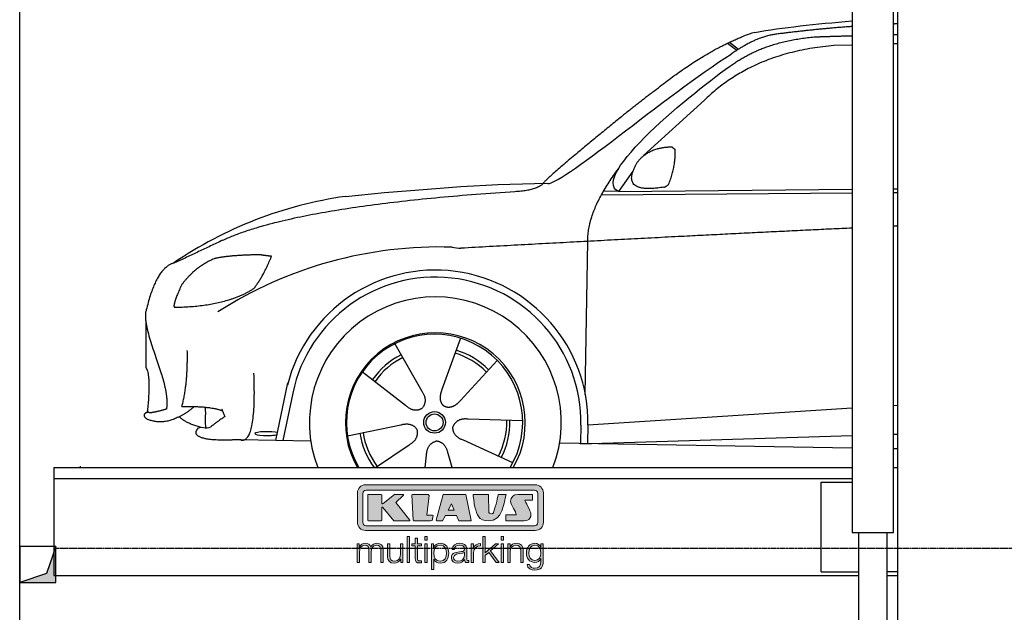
# Model space of a CAD drawing. Header units: millimetres. Extents: x 200 to 5711, y 92 to 8350.
# Tile 2 of 5: x 200 to 2936, y 3368 to 5015. Entities that reach past the tile are written whole.
import ezdxf

# ---------------------------------------------------------------- set-up
doc = ezdxf.new("R2010")
doc.units = ezdxf.units.MM
doc.linetypes.add('GEN3', pattern=[6.25, 5, -1.25])
for name, color, linetype in [('3', 6, 'GEN3'), ('8', 1, 'Continuous'), ('car', 10, 'Continuous'), ('Logo', 7, 'Continuous')]:
    doc.layers.add(name, color=color, linetype=linetype)

# ---------------------------------------------------------------- blocks, each defined once
blk = doc.blocks.new('KLAUS')
at = {"layer": 'Logo'}
h = blk.add_hatch(color=8, dxfattribs=at)
h.dxf.hatch_style = 2
edge = h.paths.add_edge_path()
edge.add_spline(control_points=[(3.6, 29.09), (2.88, 29.09), (2.3, 28.51), (2.3, 27.8), (2.3, 27.8), (2.3, 16.11), (2.3, 16.11), (2.3, 15.39), (2.88, 14.81), (3.6, 14.81), (3.6, 14.81), (71.16, 14.81), (71.16, 14.81), (71.88, 14.81), (72.46, 15.39), (72.46, 16.11), (72.46, 16.11), (72.46, 27.8), (72.46, 27.8), (72.46, 28.51), (71.88, 29.09), (71.16, 29.09), (71.16, 29.09), (3.6, 29.09), (3.6, 29.09), (3.6, 29.09), (3.6, 29.09), (3.6, 29.09)], knot_values=[0, 0, 0, 0, 1, 1, 1, 2, 2, 2, 3, 3, 3, 4, 4, 4, 5, 5, 5, 6, 6, 6, 7, 7, 7, 8, 8, 8, 9, 9, 9, 9], degree=3, periodic=0)
edge = h.paths.add_edge_path()
edge.add_spline(control_points=[(3.35, 31.23), (3.35, 31.23), (71.47, 31.23), (71.47, 31.23), (73.26, 31.23), (74.71, 29.77), (74.71, 27.99), (74.71, 27.99), (74.71, 16.17), (74.71, 16.17), (74.71, 14.38), (73.26, 12.93), (71.47, 12.93), (71.47, 12.93), (3.35, 12.93), (3.35, 12.93), (1.56, 12.93), (0.11, 14.38), (0.11, 16.17), (0.11, 16.17), (0.11, 27.99), (0.11, 27.99), (0.11, 29.77), (1.56, 31.23), (3.35, 31.23), (3.35, 31.23), (3.35, 31.23), (3.35, 31.23)], knot_values=[0, 0, 0, 0, 1, 1, 1, 2, 2, 2, 3, 3, 3, 4, 4, 4, 5, 5, 5, 6, 6, 6, 7, 7, 7, 8, 8, 8, 9, 9, 9, 9], degree=3, periodic=0)
h = blk.add_hatch(color=8, dxfattribs=at)
h.dxf.hatch_style = 2
edge = h.paths.add_edge_path()
edge.add_spline(control_points=[(4.5, 27.33), (4.5, 27.33), (9.7, 27.33), (9.7, 27.33), (9.84, 27.33), (9.96, 27.22), (9.96, 27.08), (9.96, 27.08), (9.96, 23.69), (9.96, 23.69), (9.96, 23.69), (9.94, 23.64), (10.04, 23.59), (10.14, 23.53), (10.2, 23.57), (10.2, 23.57), (10.2, 23.57), (10.51, 23.75), (10.51, 23.75), (10.51, 23.75), (14.94, 27.33), (14.94, 27.33), (14.94, 27.33), (18.41, 27.33), (18.41, 27.33), (18.41, 27.33), (18.49, 27.33), (18.56, 27.2), (18.65, 27.04), (18.53, 26.91), (18.53, 26.91), (18.53, 26.91), (15.49, 24.11), (15.49, 24.11), (15.49, 24.11), (21.14, 17.06), (21.14, 17.06), (21.14, 17.06), (21.13, 16.91), (21.13, 16.91), (21.08, 16.84), (20.99, 16.82), (20.99, 16.82), (20.99, 16.82), (14.7, 16.82), (14.7, 16.82), (14.7, 16.82), (10.26, 22.17), (10.26, 22.17), (10.26, 22.17), (10.19, 22.24), (10.08, 22.21), (9.97, 22.18), (9.96, 22.11), (9.96, 22.11), (9.96, 22.11), (9.96, 17.08), (9.96, 17.08), (9.96, 16.94), (9.84, 16.82), (9.7, 16.82), (9.7, 16.82), (4.5, 16.82), (4.5, 16.82), (4.36, 16.82), (4.25, 16.94), (4.25, 17.08), (4.25, 17.08), (4.25, 27.08), (4.25, 27.08), (4.25, 27.22), (4.36, 27.33), (4.5, 27.33), (4.5, 27.33), (4.5, 27.33), (4.5, 27.33)], knot_values=[0, 0, 0, 0, 1, 1, 1, 2, 2, 2, 3, 3, 3, 4, 4, 4, 5, 5, 5, 6, 6, 6, 7, 7, 7, 8, 8, 8, 9, 9, 9, 10, 10, 10, 11, 11, 11, 12, 12, 12, 13, 13, 13, 14, 14, 14, 15, 15, 15, 16, 16, 16, 17, 17, 17, 18, 18, 18, 19, 19, 19, 20, 20, 20, 21, 21, 21, 22, 22, 22, 23, 23, 23, 24, 24, 24, 25, 25, 25, 25], degree=3, periodic=0)
h = blk.add_hatch(color=8, dxfattribs=at)
h.dxf.hatch_style = 2
h.paths.add_polyline_path([(22.42, 17.06), (21.97, 27.15), (22.24, 27.33), (28.55, 27.33), (28.86, 26.97), (28.01, 19.08), (30.26, 19.07), (30.44, 18.95), (30.08, 16.95), (29.49, 16.82), (22.6, 16.82)])
h = blk.add_hatch(color=8, dxfattribs=at)
h.paths.add_polyline_path([(36.52, 21.01), (38.93, 21.01), (37.87, 23.57)])
h.paths.add_polyline_path([(34.52, 27.33), (43.65, 27.33), (45.76, 16.94), (45.57, 16.82), (40.83, 16.82), (39.89, 18.95), (35.42, 18.95), (34.27, 16.82), (31.78, 16.82), (31.66, 17)])
h = blk.add_hatch(color=8, dxfattribs=at)
h.dxf.hatch_style = 2
edge = h.paths.add_edge_path()
edge.add_spline(control_points=[(52.69, 27.32), (52.69, 27.32), (52.88, 20.14), (52.88, 20.14), (53.01, 19.89), (53.2, 19.77), (53.43, 19.71), (53.91, 19.59), (54.43, 19.57), (54.64, 20.03), (55.23, 21.34), (56.27, 25.45), (56.6, 27.33), (56.6, 27.33), (59.77, 27.33), (59.77, 27.33), (58.77, 23.9), (58.56, 16.82), (52.63, 16.76), (48.72, 16.72), (48.01, 19.35), (47.27, 22.24), (46.89, 23.68), (46.54, 27.33), (46.54, 27.33), (46.54, 27.33), (52.69, 27.32), (52.69, 27.32), (52.69, 27.32), (52.69, 27.32), (52.69, 27.32)], knot_values=[0, 0, 0, 0, 1, 1, 1, 2, 2, 2, 3, 3, 3, 4, 4, 4, 5, 5, 5, 6, 6, 6, 7, 7, 7, 8, 8, 8, 9, 9, 9, 10, 10, 10, 10], degree=3, periodic=0)
h = blk.add_hatch(color=8, dxfattribs=at)
h.dxf.hatch_style = 2
edge = h.paths.add_edge_path()
edge.add_spline(control_points=[(64.46, 27.33), (64.46, 27.33), (70.31, 27.33), (70.31, 27.33), (70.31, 26.52), (70.31, 26.02), (70.31, 25.12), (70.31, 25.12), (67.3, 25.12), (67.3, 25.12), (67.24, 25.04), (67.25, 25.11), (67.25, 24.91), (67.25, 24.88), (69.73, 20.38), (69.73, 19.57), (69.73, 16.4), (67.22, 16.81), (65.9, 16.82), (65.9, 16.82), (59.59, 16.82), (59.59, 16.82), (59.59, 17.76), (59.59, 18.23), (59.59, 19.14), (59.59, 19.14), (63.75, 19.14), (63.75, 19.14), (63.82, 19.22), (63.81, 19.11), (63.81, 19.31), (63.81, 20.32), (61.58, 23.06), (61.58, 24.63), (61.58, 26.33), (62.83, 27.34), (64.46, 27.33), (64.46, 27.33), (64.46, 27.33), (64.46, 27.33)], knot_values=[0, 0, 0, 0, 1, 1, 1, 2, 2, 2, 3, 3, 3, 4, 4, 4, 5, 5, 5, 6, 6, 6, 7, 7, 7, 8, 8, 8, 9, 9, 9, 10, 10, 10, 11, 11, 11, 12, 12, 12, 13, 13, 13, 13], degree=3, periodic=0)
h = blk.add_hatch(color=30, dxfattribs=at)
h.dxf.hatch_style = 2
h.paths.add_polyline_path([(20.07, 0), (20.99, 0), (20.99, 10.45), (20.07, 10.45)])
h = blk.add_hatch(color=30, dxfattribs=at)
h.dxf.hatch_style = 2
edge = h.paths.add_edge_path()
edge.add_spline(control_points=[(24.22, 9.82), (24.22, 9.82), (23.3, 9.82), (23.3, 9.82), (23.3, 9.82), (23.3, 7.55), (23.3, 7.55), (23.3, 7.55), (21.98, 7.55), (21.98, 7.55), (21.98, 7.55), (21.98, 6.78), (21.98, 6.78), (21.98, 6.78), (23.3, 6.78), (23.3, 6.78), (23.3, 6.78), (23.3, 1.61), (23.3, 1.61), (23.28, 0.32), (23.71, -0.09), (24.94, -0.09), (25.22, -0.09), (25.48, -0.06), (25.76, -0.06), (25.76, -0.06), (25.76, 0.73), (25.76, 0.73), (25.5, 0.7), (25.23, 0.69), (24.97, 0.69), (24.31, 0.73), (24.22, 1.08), (24.22, 1.68), (24.22, 1.68), (24.22, 6.78), (24.22, 6.78), (24.22, 6.78), (25.76, 6.78), (25.76, 6.78), (25.76, 6.78), (25.76, 7.55), (25.76, 7.55), (25.76, 7.55), (24.22, 7.55), (24.22, 7.55), (24.22, 7.55), (24.22, 9.82), (24.22, 9.82), (24.22, 9.82), (24.22, 9.82), (24.22, 9.82)], knot_values=[0, 0, 0, 0, 1, 1, 1, 2, 2, 2, 3, 3, 3, 4, 4, 4, 5, 5, 5, 6, 6, 6, 7, 7, 7, 8, 8, 8, 9, 9, 9, 10, 10, 10, 11, 11, 11, 12, 12, 12, 13, 13, 13, 14, 14, 14, 15, 15, 15, 16, 16, 16, 17, 17, 17, 17], degree=3, periodic=0)
h = blk.add_hatch(color=30, dxfattribs=at)
h.paths.add_polyline_path([(27.1, 0), (28.03, 0), (28.03, 7.55), (27.1, 7.55)])
h.paths.add_polyline_path([(27.1, 8.98), (28.03, 8.98), (28.03, 10.45), (27.1, 10.45)])
h = blk.add_hatch(color=30, dxfattribs=at)
h.dxf.hatch_style = 2
h.paths.add_polyline_path([(50.4, 0), (51.32, 0), (51.32, 2.87), (52.82, 4.11), (55.8, 0), (56.96, 0), (53.52, 4.76), (56.74, 7.55), (55.51, 7.55), (51.32, 3.89), (51.32, 10.45), (50.4, 10.45)])
h = blk.add_hatch(color=30, dxfattribs=at)
h.paths.add_polyline_path([(57.74, 0), (58.66, 0), (58.66, 7.55), (57.74, 7.55)])
h.paths.add_polyline_path([(57.74, 8.98), (58.66, 8.98), (58.66, 10.45), (57.74, 10.45)])
h = blk.add_hatch(color=30, dxfattribs=at)
h.dxf.hatch_style = 2
edge = h.paths.add_edge_path()
edge.add_spline(control_points=[(0, 0), (0, 0), (0.92, 0), (0.92, 0), (0.92, 0), (0.92, 4.22), (0.92, 4.22), (0.94, 5.8), (1.58, 7), (3.18, 7), (4.35, 7), (4.77, 6.15), (4.76, 5.12), (4.76, 5.12), (4.76, 0), (4.76, 0), (4.76, 0), (5.68, 0), (5.68, 0), (5.68, 0), (5.68, 4.27), (5.68, 4.27), (5.68, 5.68), (6.14, 7), (7.73, 7), (9.05, 7), (9.52, 6.32), (9.52, 5.08), (9.52, 5.08), (9.52, 0), (9.52, 0), (9.52, 0), (10.44, 0), (10.44, 0), (10.44, 0), (10.44, 5.12), (10.44, 5.12), (10.44, 6.91), (9.59, 7.77), (7.94, 7.77), (6.94, 7.77), (5.99, 7.29), (5.54, 6.3), (5.26, 7.29), (4.36, 7.77), (3.37, 7.77), (2.17, 7.77), (1.38, 7.19), (0.89, 6.28), (0.89, 6.28), (0.85, 6.28), (0.85, 6.28), (0.85, 6.28), (0.85, 7.55), (0.85, 7.55), (0.85, 7.55), (0, 7.55), (0, 7.55), (0, 7.55), (0, 0), (0, 0), (0, 0), (0, 0), (0, 0)], knot_values=[0, 0, 0, 0, 1, 1, 1, 2, 2, 2, 3, 3, 3, 4, 4, 4, 5, 5, 5, 6, 6, 6, 7, 7, 7, 8, 8, 8, 9, 9, 9, 10, 10, 10, 11, 11, 11, 12, 12, 12, 13, 13, 13, 14, 14, 14, 15, 15, 15, 16, 16, 16, 17, 17, 17, 18, 18, 18, 19, 19, 19, 20, 20, 20, 21, 21, 21, 21], degree=3, periodic=0)
h = blk.add_hatch(color=30, dxfattribs=at)
h.dxf.hatch_style = 2
edge = h.paths.add_edge_path()
edge.add_spline(control_points=[(18.31, 7.55), (18.31, 7.55), (17.39, 7.55), (17.39, 7.55), (17.39, 7.55), (17.39, 3.59), (17.39, 3.59), (17.39, 2.05), (16.7, 0.56), (15.12, 0.56), (13.66, 0.56), (13.15, 1.27), (13.1, 2.64), (13.1, 2.64), (13.1, 7.55), (13.1, 7.55), (13.1, 7.55), (12.18, 7.55), (12.18, 7.55), (12.18, 7.55), (12.18, 2.65), (12.18, 2.65), (12.18, 0.89), (12.93, -0.22), (14.83, -0.22), (15.96, -0.22), (16.95, 0.35), (17.44, 1.36), (17.44, 1.36), (17.47, 1.36), (17.47, 1.36), (17.47, 1.36), (17.47, 0), (17.47, 0), (17.47, 0), (18.31, 0), (18.31, 0), (18.31, 0), (18.31, 7.55), (18.31, 7.55), (18.31, 7.55), (18.31, 7.55), (18.31, 7.55)], knot_values=[0, 0, 0, 0, 1, 1, 1, 2, 2, 2, 3, 3, 3, 4, 4, 4, 5, 5, 5, 6, 6, 6, 7, 7, 7, 8, 8, 8, 9, 9, 9, 10, 10, 10, 11, 11, 11, 12, 12, 12, 13, 13, 13, 14, 14, 14, 14], degree=3, periodic=0)
h = blk.add_hatch(color=30, dxfattribs=at)
edge = h.paths.add_edge_path()
edge.add_spline(control_points=[(35.84, 3.78), (35.84, 2.21), (35.12, 0.56), (33.37, 0.56), (31.4, 0.56), (30.72, 2.21), (30.72, 3.78), (30.72, 5.49), (31.33, 7), (33.37, 7), (35.12, 7), (35.84, 5.34), (35.84, 3.78), (35.84, 3.78), (35.84, 3.78), (35.84, 3.78)], knot_values=[0, 0, 0, 0, 1, 1, 1, 2, 2, 2, 3, 3, 3, 4, 4, 4, 5, 5, 5, 5], degree=3, periodic=0)
edge = h.paths.add_edge_path()
edge.add_spline(control_points=[(29.79, -2.8), (29.79, -2.8), (30.72, -2.8), (30.72, -2.8), (30.72, -2.8), (30.72, 1.43), (30.72, 1.43), (30.72, 1.43), (30.74, 1.43), (30.74, 1.43), (31.14, 0.35), (32.24, -0.22), (33.37, -0.22), (35.66, -0.22), (36.76, 1.64), (36.76, 3.78), (36.76, 5.91), (35.66, 7.77), (33.37, 7.77), (32.15, 7.77), (31.1, 7.14), (30.67, 6.12), (30.67, 6.12), (30.64, 6.12), (30.64, 6.12), (30.64, 6.12), (30.64, 7.55), (30.64, 7.55), (30.64, 7.55), (29.79, 7.55), (29.79, 7.55), (29.79, 7.55), (29.79, -2.8), (29.79, -2.8), (29.79, -2.8), (29.79, -2.8), (29.79, -2.8)], knot_values=[0, 0, 0, 0, 1, 1, 1, 2, 2, 2, 3, 3, 3, 4, 4, 4, 5, 5, 5, 6, 6, 6, 7, 7, 7, 8, 8, 8, 9, 9, 9, 10, 10, 10, 11, 11, 11, 12, 12, 12, 12], degree=3, periodic=0)
h = blk.add_hatch(color=30, dxfattribs=at)
edge = h.paths.add_edge_path()
edge.add_spline(control_points=[(43.03, 2.93), (43.04, 1.45), (41.8, 0.56), (40.39, 0.56), (39.53, 0.56), (38.71, 1.13), (38.71, 2.05), (38.71, 3.53), (40.66, 3.51), (42.22, 3.79), (42.47, 3.84), (42.88, 3.91), (43, 4.13), (43, 4.13), (43.03, 4.13), (43.03, 4.13), (43.03, 4.13), (43.03, 2.93), (43.03, 2.93), (43.03, 2.93), (43.03, 2.93), (43.03, 2.93)], knot_values=[0, 0, 0, 0, 1, 1, 1, 2, 2, 2, 3, 3, 3, 4, 4, 4, 5, 5, 5, 6, 6, 6, 7, 7, 7, 7], degree=3, periodic=0)
edge = h.paths.add_edge_path()
edge.add_spline(control_points=[(39.03, 5.24), (39.06, 6.47), (39.91, 7), (41.05, 7), (42.14, 7), (43.03, 6.69), (43.03, 5.45), (43.03, 4.61), (42.6, 4.51), (41.84, 4.42), (39.85, 4.19), (37.79, 4.11), (37.79, 1.99), (37.79, 0.47), (38.93, -0.22), (40.32, -0.22), (41.77, -0.22), (42.43, 0.34), (43.07, 1.32), (43.07, 1.32), (43.1, 1.32), (43.1, 1.32), (43.1, 0.53), (43.25, 0), (44.19, 0), (44.43, 0), (44.58, 0.01), (44.79, 0.06), (44.79, 0.06), (44.79, 0.83), (44.79, 0.83), (44.71, 0.81), (44.6, 0.78), (44.49, 0.78), (44.13, 0.78), (43.95, 0.98), (43.95, 1.33), (43.95, 1.33), (43.95, 5.34), (43.95, 5.34), (43.95, 7.36), (42.5, 7.77), (41.17, 7.77), (39.44, 7.77), (38.2, 7.01), (38.11, 5.24), (38.11, 5.24), (39.03, 5.24), (39.03, 5.24), (39.03, 5.24), (39.03, 5.24), (39.03, 5.24)], knot_values=[0, 0, 0, 0, 1, 1, 1, 2, 2, 2, 3, 3, 3, 4, 4, 4, 5, 5, 5, 6, 6, 6, 7, 7, 7, 8, 8, 8, 9, 9, 9, 10, 10, 10, 11, 11, 11, 12, 12, 12, 13, 13, 13, 14, 14, 14, 15, 15, 15, 16, 16, 16, 17, 17, 17, 17], degree=3, periodic=0)
h = blk.add_hatch(color=30, dxfattribs=at)
h.dxf.hatch_style = 2
edge = h.paths.add_edge_path()
edge.add_spline(control_points=[(45.79, 0), (45.79, 0), (46.71, 0), (46.71, 0), (46.71, 0), (46.71, 4.03), (46.71, 4.03), (46.71, 5.59), (47.85, 6.82), (49.52, 6.73), (49.52, 6.73), (49.52, 7.66), (49.52, 7.66), (48.16, 7.72), (47.14, 7), (46.67, 5.78), (46.67, 5.78), (46.64, 5.78), (46.64, 5.78), (46.64, 5.78), (46.64, 7.55), (46.64, 7.55), (46.64, 7.55), (45.79, 7.55), (45.79, 7.55), (45.79, 7.55), (45.79, 0), (45.79, 0), (45.79, 0), (45.79, 0), (45.79, 0)], knot_values=[0, 0, 0, 0, 1, 1, 1, 2, 2, 2, 3, 3, 3, 4, 4, 4, 5, 5, 5, 6, 6, 6, 7, 7, 7, 8, 8, 8, 9, 9, 9, 10, 10, 10, 10], degree=3, periodic=0)
h = blk.add_hatch(color=30, dxfattribs=at)
h.dxf.hatch_style = 2
edge = h.paths.add_edge_path()
edge.add_spline(control_points=[(60.41, 0), (60.41, 0), (61.33, 0), (61.33, 0), (61.33, 0), (61.33, 4.41), (61.33, 4.41), (61.36, 5.89), (62.24, 7), (63.7, 7), (65.2, 7), (65.62, 6.02), (65.62, 4.71), (65.62, 4.71), (65.62, 0), (65.62, 0), (65.62, 0), (66.54, 0), (66.54, 0), (66.54, 0), (66.54, 4.86), (66.54, 4.86), (66.54, 6.66), (65.9, 7.77), (63.78, 7.77), (62.71, 7.77), (61.7, 7.16), (61.36, 6.25), (61.36, 6.25), (61.33, 6.25), (61.33, 6.25), (61.33, 6.25), (61.33, 7.55), (61.33, 7.55), (61.33, 7.55), (60.41, 7.55), (60.41, 7.55), (60.41, 7.55), (60.41, 0), (60.41, 0), (60.41, 0), (60.41, 0), (60.41, 0)], knot_values=[0, 0, 0, 0, 1, 1, 1, 2, 2, 2, 3, 3, 3, 4, 4, 4, 5, 5, 5, 6, 6, 6, 7, 7, 7, 8, 8, 8, 9, 9, 9, 10, 10, 10, 11, 11, 11, 12, 12, 12, 13, 13, 13, 14, 14, 14, 14], degree=3, periodic=0)
h = blk.add_hatch(color=30, dxfattribs=at)
edge = h.paths.add_edge_path()
edge.add_spline(control_points=[(71.32, 0.86), (69.62, 0.86), (68.83, 2.34), (68.83, 3.86), (68.83, 5.43), (69.56, 7), (71.32, 7), (73.06, 7), (73.75, 5.34), (73.75, 3.86), (73.75, 2.33), (72.91, 0.86), (71.32, 0.86), (71.32, 0.86), (71.32, 0.86), (71.32, 0.86)], knot_values=[0, 0, 0, 0, 1, 1, 1, 2, 2, 2, 3, 3, 3, 4, 4, 4, 5, 5, 5, 5], degree=3, periodic=0)
edge = h.paths.add_edge_path()
edge.add_spline(control_points=[(74.67, 7.55), (74.67, 7.55), (73.75, 7.55), (73.75, 7.55), (73.75, 7.55), (73.75, 6.25), (73.75, 6.25), (73.75, 6.25), (73.72, 6.25), (73.72, 6.25), (73.35, 7.09), (72.41, 7.77), (71.32, 7.77), (69.13, 7.77), (67.9, 6.05), (67.9, 3.97), (67.9, 1.82), (68.9, 0.09), (71.32, 0.09), (72.4, 0.09), (73.29, 0.72), (73.72, 1.64), (73.72, 1.64), (73.75, 1.64), (73.75, 1.64), (73.75, 1.64), (73.75, 0.61), (73.75, 0.61), (73.75, -1.23), (73.01, -2.24), (71.32, -2.24), (70.29, -2.24), (69.31, -1.85), (69.1, -0.73), (69.1, -0.73), (68.18, -0.73), (68.18, -0.73), (68.31, -2.34), (69.81, -3.02), (71.32, -3.02), (73.79, -3.02), (74.65, -1.64), (74.67, 0.61), (74.67, 0.61), (74.67, 7.55), (74.67, 7.55), (74.67, 7.55), (74.67, 7.55), (74.67, 7.55)], knot_values=[0, 0, 0, 0, 1, 1, 1, 2, 2, 2, 3, 3, 3, 4, 4, 4, 5, 5, 5, 6, 6, 6, 7, 7, 7, 8, 8, 8, 9, 9, 9, 10, 10, 10, 11, 11, 11, 12, 12, 12, 13, 13, 13, 14, 14, 14, 15, 15, 15, 16, 16, 16, 16], degree=3, periodic=0)
at = {"layer": 'Logo', "lineweight": 0}
for points in [[(22.42, 17.06), (21.97, 27.15), (22.24, 27.33), (28.55, 27.33), (28.86, 26.97), (28.01, 19.08), (30.26, 19.07), (30.44, 18.95), (30.08, 16.95), (29.49, 16.82), (22.6, 16.82), (22.42, 17.06), (22.42, 17.06)], [(34.52, 27.33), (43.65, 27.33), (45.76, 16.94), (45.57, 16.82), (40.83, 16.82), (39.89, 18.95), (35.42, 18.95), (34.27, 16.82), (31.78, 16.82), (31.66, 17), (34.52, 27.33), (34.52, 27.33)], [(36.52, 21.01), (38.93, 21.01), (37.87, 23.57), (36.52, 21.01), (36.52, 21.01)], [(20.07, 0), (20.99, 0), (20.99, 10.45), (20.07, 10.45), (20.07, 0), (20.07, 0)], [(27.1, 8.98), (28.03, 8.98), (28.03, 10.45), (27.1, 10.45), (27.1, 8.98), (27.1, 8.98)], [(50.4, 0), (51.32, 0), (51.32, 2.87), (52.82, 4.11), (55.8, 0), (56.96, 0), (53.52, 4.76), (56.74, 7.55), (55.51, 7.55), (51.32, 3.89), (51.32, 10.45), (50.4, 10.45), (50.4, 0), (50.4, 0)], [(57.74, 8.98), (58.66, 8.98), (58.66, 10.45), (57.74, 10.45), (57.74, 8.98), (57.74, 8.98)], [(27.1, 0), (28.03, 0), (28.03, 7.55), (27.1, 7.55), (27.1, 0), (27.1, 0)], [(57.74, 0), (58.66, 0), (58.66, 7.55), (57.74, 7.55), (57.74, 0), (57.74, 0)]]:
    blk.add_lwpolyline(points, dxfattribs=at)
for points, knots in [([(3.35, 31.23), (3.35, 31.23), (71.47, 31.23), (71.47, 31.23), (73.26, 31.23), (74.71, 29.77), (74.71, 27.99), (74.71, 27.99), (74.71, 16.17), (74.71, 16.17), (74.71, 14.38), (73.26, 12.93), (71.47, 12.93), (71.47, 12.93), (3.35, 12.93), (3.35, 12.93), (1.56, 12.93), (0.11, 14.38), (0.11, 16.17), (0.11, 16.17), (0.11, 27.99), (0.11, 27.99), (0.11, 29.77), (1.56, 31.23), (3.35, 31.23), (3.35, 31.23), (3.35, 31.23), (3.35, 31.23)], [0, 0, 0, 0, 1, 1, 1, 2, 2, 2, 3, 3, 3, 4, 4, 4, 5, 5, 5, 6, 6, 6, 7, 7, 7, 8, 8, 8, 9, 9, 9, 9]), ([(3.6, 29.09), (2.88, 29.09), (2.3, 28.51), (2.3, 27.8), (2.3, 27.8), (2.3, 16.11), (2.3, 16.11), (2.3, 15.39), (2.88, 14.81), (3.6, 14.81), (3.6, 14.81), (71.16, 14.81), (71.16, 14.81), (71.88, 14.81), (72.46, 15.39), (72.46, 16.11), (72.46, 16.11), (72.46, 27.8), (72.46, 27.8), (72.46, 28.51), (71.88, 29.09), (71.16, 29.09), (71.16, 29.09), (3.6, 29.09), (3.6, 29.09), (3.6, 29.09), (3.6, 29.09), (3.6, 29.09)], [0, 0, 0, 0, 1, 1, 1, 2, 2, 2, 3, 3, 3, 4, 4, 4, 5, 5, 5, 6, 6, 6, 7, 7, 7, 8, 8, 8, 9, 9, 9, 9]), ([(4.5, 27.33), (4.5, 27.33), (9.7, 27.33), (9.7, 27.33), (9.84, 27.33), (9.96, 27.22), (9.96, 27.08), (9.96, 27.08), (9.96, 23.69), (9.96, 23.69), (9.96, 23.69), (9.94, 23.64), (10.04, 23.59), (10.14, 23.53), (10.2, 23.57), (10.2, 23.57), (10.2, 23.57), (10.51, 23.75), (10.51, 23.75), (10.51, 23.75), (14.94, 27.33), (14.94, 27.33), (14.94, 27.33), (18.41, 27.33), (18.41, 27.33), (18.41, 27.33), (18.49, 27.33), (18.56, 27.2), (18.65, 27.04), (18.53, 26.91), (18.53, 26.91), (18.53, 26.91), (15.49, 24.11), (15.49, 24.11), (15.49, 24.11), (21.14, 17.06), (21.14, 17.06), (21.14, 17.06), (21.13, 16.91), (21.13, 16.91), (21.08, 16.84), (20.99, 16.82), (20.99, 16.82), (20.99, 16.82), (14.7, 16.82), (14.7, 16.82), (14.7, 16.82), (10.26, 22.17), (10.26, 22.17), (10.26, 22.17), (10.19, 22.24), (10.08, 22.21), (9.97, 22.18), (9.96, 22.11), (9.96, 22.11), (9.96, 22.11), (9.96, 17.08), (9.96, 17.08), (9.96, 16.94), (9.84, 16.82), (9.7, 16.82), (9.7, 16.82), (4.5, 16.82), (4.5, 16.82), (4.36, 16.82), (4.25, 16.94), (4.25, 17.08), (4.25, 17.08), (4.25, 27.08), (4.25, 27.08), (4.25, 27.22), (4.36, 27.33), (4.5, 27.33), (4.5, 27.33), (4.5, 27.33), (4.5, 27.33)], [0, 0, 0, 0, 1, 1, 1, 2, 2, 2, 3, 3, 3, 4, 4, 4, 5, 5, 5, 6, 6, 6, 7, 7, 7, 8, 8, 8, 9, 9, 9, 10, 10, 10, 11, 11, 11, 12, 12, 12, 13, 13, 13, 14, 14, 14, 15, 15, 15, 16, 16, 16, 17, 17, 17, 18, 18, 18, 19, 19, 19, 20, 20, 20, 21, 21, 21, 22, 22, 22, 23, 23, 23, 24, 24, 24, 25, 25, 25, 25]), ([(52.69, 27.32), (52.69, 27.32), (52.88, 20.14), (52.88, 20.14), (53.01, 19.89), (53.2, 19.77), (53.43, 19.71), (53.91, 19.59), (54.43, 19.57), (54.64, 20.03), (55.23, 21.34), (56.27, 25.45), (56.6, 27.33), (56.6, 27.33), (59.77, 27.33), (59.77, 27.33), (58.77, 23.9), (58.56, 16.82), (52.63, 16.76), (48.72, 16.72), (48.01, 19.35), (47.27, 22.24), (46.89, 23.68), (46.54, 27.33), (46.54, 27.33), (46.54, 27.33), (52.69, 27.32), (52.69, 27.32), (52.69, 27.32), (52.69, 27.32), (52.69, 27.32)], [0, 0, 0, 0, 1, 1, 1, 2, 2, 2, 3, 3, 3, 4, 4, 4, 5, 5, 5, 6, 6, 6, 7, 7, 7, 8, 8, 8, 9, 9, 9, 10, 10, 10, 10]), ([(64.46, 27.33), (64.46, 27.33), (70.31, 27.33), (70.31, 27.33), (70.31, 26.52), (70.31, 26.02), (70.31, 25.12), (70.31, 25.12), (67.3, 25.12), (67.3, 25.12), (67.24, 25.04), (67.25, 25.11), (67.25, 24.91), (67.25, 24.88), (69.73, 20.38), (69.73, 19.57), (69.73, 16.4), (67.22, 16.81), (65.9, 16.82), (65.9, 16.82), (59.59, 16.82), (59.59, 16.82), (59.59, 17.76), (59.59, 18.23), (59.59, 19.14), (59.59, 19.14), (63.75, 19.14), (63.75, 19.14), (63.82, 19.22), (63.81, 19.11), (63.81, 19.31), (63.81, 20.32), (61.58, 23.06), (61.58, 24.63), (61.58, 26.33), (62.83, 27.34), (64.46, 27.33), (64.46, 27.33), (64.46, 27.33), (64.46, 27.33)], [0, 0, 0, 0, 1, 1, 1, 2, 2, 2, 3, 3, 3, 4, 4, 4, 5, 5, 5, 6, 6, 6, 7, 7, 7, 8, 8, 8, 9, 9, 9, 10, 10, 10, 11, 11, 11, 12, 12, 12, 13, 13, 13, 13]), ([(24.22, 9.82), (24.22, 9.82), (23.3, 9.82), (23.3, 9.82), (23.3, 9.82), (23.3, 7.55), (23.3, 7.55), (23.3, 7.55), (21.98, 7.55), (21.98, 7.55), (21.98, 7.55), (21.98, 6.78), (21.98, 6.78), (21.98, 6.78), (23.3, 6.78), (23.3, 6.78), (23.3, 6.78), (23.3, 1.61), (23.3, 1.61), (23.28, 0.32), (23.71, -0.09), (24.94, -0.09), (25.22, -0.09), (25.48, -0.06), (25.76, -0.06), (25.76, -0.06), (25.76, 0.73), (25.76, 0.73), (25.5, 0.7), (25.23, 0.69), (24.97, 0.69), (24.31, 0.73), (24.22, 1.08), (24.22, 1.68), (24.22, 1.68), (24.22, 6.78), (24.22, 6.78), (24.22, 6.78), (25.76, 6.78), (25.76, 6.78), (25.76, 6.78), (25.76, 7.55), (25.76, 7.55), (25.76, 7.55), (24.22, 7.55), (24.22, 7.55), (24.22, 7.55), (24.22, 9.82), (24.22, 9.82), (24.22, 9.82), (24.22, 9.82), (24.22, 9.82)], [0, 0, 0, 0, 1, 1, 1, 2, 2, 2, 3, 3, 3, 4, 4, 4, 5, 5, 5, 6, 6, 6, 7, 7, 7, 8, 8, 8, 9, 9, 9, 10, 10, 10, 11, 11, 11, 12, 12, 12, 13, 13, 13, 14, 14, 14, 15, 15, 15, 16, 16, 16, 17, 17, 17, 17]), ([(0, 0), (0, 0), (0.92, 0), (0.92, 0), (0.92, 0), (0.92, 4.22), (0.92, 4.22), (0.94, 5.8), (1.58, 7), (3.18, 7), (4.35, 7), (4.77, 6.15), (4.76, 5.12), (4.76, 5.12), (4.76, 0), (4.76, 0), (4.76, 0), (5.68, 0), (5.68, 0), (5.68, 0), (5.68, 4.27), (5.68, 4.27), (5.68, 5.68), (6.14, 7), (7.73, 7), (9.05, 7), (9.52, 6.32), (9.52, 5.08), (9.52, 5.08), (9.52, 0), (9.52, 0), (9.52, 0), (10.44, 0), (10.44, 0), (10.44, 0), (10.44, 5.12), (10.44, 5.12), (10.44, 6.91), (9.59, 7.77), (7.94, 7.77), (6.94, 7.77), (5.99, 7.29), (5.54, 6.3), (5.26, 7.29), (4.36, 7.77), (3.37, 7.77), (2.17, 7.77), (1.38, 7.19), (0.89, 6.28), (0.89, 6.28), (0.85, 6.28), (0.85, 6.28), (0.85, 6.28), (0.85, 7.55), (0.85, 7.55), (0.85, 7.55), (0, 7.55), (0, 7.55), (0, 7.55), (0, 0), (0, 0), (0, 0), (0, 0), (0, 0)], [0, 0, 0, 0, 1, 1, 1, 2, 2, 2, 3, 3, 3, 4, 4, 4, 5, 5, 5, 6, 6, 6, 7, 7, 7, 8, 8, 8, 9, 9, 9, 10, 10, 10, 11, 11, 11, 12, 12, 12, 13, 13, 13, 14, 14, 14, 15, 15, 15, 16, 16, 16, 17, 17, 17, 18, 18, 18, 19, 19, 19, 20, 20, 20, 21, 21, 21, 21]), ([(18.31, 7.55), (18.31, 7.55), (17.39, 7.55), (17.39, 7.55), (17.39, 7.55), (17.39, 3.59), (17.39, 3.59), (17.39, 2.05), (16.7, 0.56), (15.12, 0.56), (13.66, 0.56), (13.15, 1.27), (13.1, 2.64), (13.1, 2.64), (13.1, 7.55), (13.1, 7.55), (13.1, 7.55), (12.18, 7.55), (12.18, 7.55), (12.18, 7.55), (12.18, 2.65), (12.18, 2.65), (12.18, 0.89), (12.93, -0.22), (14.83, -0.22), (15.96, -0.22), (16.95, 0.35), (17.44, 1.36), (17.44, 1.36), (17.47, 1.36), (17.47, 1.36), (17.47, 1.36), (17.47, 0), (17.47, 0), (17.47, 0), (18.31, 0), (18.31, 0), (18.31, 0), (18.31, 7.55), (18.31, 7.55), (18.31, 7.55), (18.31, 7.55), (18.31, 7.55)], [0, 0, 0, 0, 1, 1, 1, 2, 2, 2, 3, 3, 3, 4, 4, 4, 5, 5, 5, 6, 6, 6, 7, 7, 7, 8, 8, 8, 9, 9, 9, 10, 10, 10, 11, 11, 11, 12, 12, 12, 13, 13, 13, 14, 14, 14, 14]), ([(29.79, -2.8), (29.79, -2.8), (30.72, -2.8), (30.72, -2.8), (30.72, -2.8), (30.72, 1.43), (30.72, 1.43), (30.72, 1.43), (30.74, 1.43), (30.74, 1.43), (31.14, 0.35), (32.24, -0.22), (33.37, -0.22), (35.66, -0.22), (36.76, 1.64), (36.76, 3.78), (36.76, 5.91), (35.66, 7.77), (33.37, 7.77), (32.15, 7.77), (31.1, 7.14), (30.67, 6.12), (30.67, 6.12), (30.64, 6.12), (30.64, 6.12), (30.64, 6.12), (30.64, 7.55), (30.64, 7.55), (30.64, 7.55), (29.79, 7.55), (29.79, 7.55), (29.79, 7.55), (29.79, -2.8), (29.79, -2.8), (29.79, -2.8), (29.79, -2.8), (29.79, -2.8)], [0, 0, 0, 0, 1, 1, 1, 2, 2, 2, 3, 3, 3, 4, 4, 4, 5, 5, 5, 6, 6, 6, 7, 7, 7, 8, 8, 8, 9, 9, 9, 10, 10, 10, 11, 11, 11, 12, 12, 12, 12]), ([(35.84, 3.78), (35.84, 2.21), (35.12, 0.56), (33.37, 0.56), (31.4, 0.56), (30.72, 2.21), (30.72, 3.78), (30.72, 5.49), (31.33, 7), (33.37, 7), (35.12, 7), (35.84, 5.34), (35.84, 3.78), (35.84, 3.78), (35.84, 3.78), (35.84, 3.78)], [0, 0, 0, 0, 1, 1, 1, 2, 2, 2, 3, 3, 3, 4, 4, 4, 5, 5, 5, 5]), ([(39.03, 5.24), (39.06, 6.47), (39.91, 7), (41.05, 7), (42.14, 7), (43.03, 6.69), (43.03, 5.45), (43.03, 4.61), (42.6, 4.51), (41.84, 4.42), (39.85, 4.19), (37.79, 4.11), (37.79, 1.99), (37.79, 0.47), (38.93, -0.22), (40.32, -0.22), (41.77, -0.22), (42.43, 0.34), (43.07, 1.32), (43.07, 1.32), (43.1, 1.32), (43.1, 1.32), (43.1, 0.53), (43.25, 0), (44.19, 0), (44.43, 0), (44.58, 0.01), (44.79, 0.06), (44.79, 0.06), (44.79, 0.83), (44.79, 0.83), (44.71, 0.81), (44.6, 0.78), (44.49, 0.78), (44.13, 0.78), (43.95, 0.98), (43.95, 1.33), (43.95, 1.33), (43.95, 5.34), (43.95, 5.34), (43.95, 7.36), (42.5, 7.77), (41.17, 7.77), (39.44, 7.77), (38.2, 7.01), (38.11, 5.24), (38.11, 5.24), (39.03, 5.24), (39.03, 5.24), (39.03, 5.24), (39.03, 5.24), (39.03, 5.24)], [0, 0, 0, 0, 1, 1, 1, 2, 2, 2, 3, 3, 3, 4, 4, 4, 5, 5, 5, 6, 6, 6, 7, 7, 7, 8, 8, 8, 9, 9, 9, 10, 10, 10, 11, 11, 11, 12, 12, 12, 13, 13, 13, 14, 14, 14, 15, 15, 15, 16, 16, 16, 17, 17, 17, 17]), ([(43.03, 2.93), (43.04, 1.45), (41.8, 0.56), (40.39, 0.56), (39.53, 0.56), (38.71, 1.13), (38.71, 2.05), (38.71, 3.53), (40.66, 3.51), (42.22, 3.79), (42.47, 3.84), (42.88, 3.91), (43, 4.13), (43, 4.13), (43.03, 4.13), (43.03, 4.13), (43.03, 4.13), (43.03, 2.93), (43.03, 2.93), (43.03, 2.93), (43.03, 2.93), (43.03, 2.93)], [0, 0, 0, 0, 1, 1, 1, 2, 2, 2, 3, 3, 3, 4, 4, 4, 5, 5, 5, 6, 6, 6, 7, 7, 7, 7]), ([(45.79, 0), (45.79, 0), (46.71, 0), (46.71, 0), (46.71, 0), (46.71, 4.03), (46.71, 4.03), (46.71, 5.59), (47.85, 6.82), (49.52, 6.73), (49.52, 6.73), (49.52, 7.66), (49.52, 7.66), (48.16, 7.72), (47.14, 7), (46.67, 5.78), (46.67, 5.78), (46.64, 5.78), (46.64, 5.78), (46.64, 5.78), (46.64, 7.55), (46.64, 7.55), (46.64, 7.55), (45.79, 7.55), (45.79, 7.55), (45.79, 7.55), (45.79, 0), (45.79, 0), (45.79, 0), (45.79, 0), (45.79, 0)], [0, 0, 0, 0, 1, 1, 1, 2, 2, 2, 3, 3, 3, 4, 4, 4, 5, 5, 5, 6, 6, 6, 7, 7, 7, 8, 8, 8, 9, 9, 9, 10, 10, 10, 10]), ([(60.41, 0), (60.41, 0), (61.33, 0), (61.33, 0), (61.33, 0), (61.33, 4.41), (61.33, 4.41), (61.36, 5.89), (62.24, 7), (63.7, 7), (65.2, 7), (65.62, 6.02), (65.62, 4.71), (65.62, 4.71), (65.62, 0), (65.62, 0), (65.62, 0), (66.54, 0), (66.54, 0), (66.54, 0), (66.54, 4.86), (66.54, 4.86), (66.54, 6.66), (65.9, 7.77), (63.78, 7.77), (62.71, 7.77), (61.7, 7.16), (61.36, 6.25), (61.36, 6.25), (61.33, 6.25), (61.33, 6.25), (61.33, 6.25), (61.33, 7.55), (61.33, 7.55), (61.33, 7.55), (60.41, 7.55), (60.41, 7.55), (60.41, 7.55), (60.41, 0), (60.41, 0), (60.41, 0), (60.41, 0), (60.41, 0)], [0, 0, 0, 0, 1, 1, 1, 2, 2, 2, 3, 3, 3, 4, 4, 4, 5, 5, 5, 6, 6, 6, 7, 7, 7, 8, 8, 8, 9, 9, 9, 10, 10, 10, 11, 11, 11, 12, 12, 12, 13, 13, 13, 14, 14, 14, 14]), ([(74.67, 7.55), (74.67, 7.55), (73.75, 7.55), (73.75, 7.55), (73.75, 7.55), (73.75, 6.25), (73.75, 6.25), (73.75, 6.25), (73.72, 6.25), (73.72, 6.25), (73.35, 7.09), (72.41, 7.77), (71.32, 7.77), (69.13, 7.77), (67.9, 6.05), (67.9, 3.97), (67.9, 1.82), (68.9, 0.09), (71.32, 0.09), (72.4, 0.09), (73.29, 0.72), (73.72, 1.64), (73.72, 1.64), (73.75, 1.64), (73.75, 1.64), (73.75, 1.64), (73.75, 0.61), (73.75, 0.61), (73.75, -1.23), (73.01, -2.24), (71.32, -2.24), (70.29, -2.24), (69.31, -1.85), (69.1, -0.73), (69.1, -0.73), (68.18, -0.73), (68.18, -0.73), (68.31, -2.34), (69.81, -3.02), (71.32, -3.02), (73.79, -3.02), (74.65, -1.64), (74.67, 0.61), (74.67, 0.61), (74.67, 7.55), (74.67, 7.55), (74.67, 7.55), (74.67, 7.55), (74.67, 7.55)], [0, 0, 0, 0, 1, 1, 1, 2, 2, 2, 3, 3, 3, 4, 4, 4, 5, 5, 5, 6, 6, 6, 7, 7, 7, 8, 8, 8, 9, 9, 9, 10, 10, 10, 11, 11, 11, 12, 12, 12, 13, 13, 13, 14, 14, 14, 15, 15, 15, 16, 16, 16, 16]), ([(71.32, 0.86), (69.62, 0.86), (68.83, 2.34), (68.83, 3.86), (68.83, 5.43), (69.56, 7), (71.32, 7), (73.06, 7), (73.75, 5.34), (73.75, 3.86), (73.75, 2.33), (72.91, 0.86), (71.32, 0.86), (71.32, 0.86), (71.32, 0.86), (71.32, 0.86)], [0, 0, 0, 0, 1, 1, 1, 2, 2, 2, 3, 3, 3, 4, 4, 4, 5, 5, 5, 5])]:
    blk.add_open_spline(points, degree=3, knots=knots, dxfattribs=at)

msp = doc.modelspace()

# ---------------------------------------------------------------- linework, layer by layer
for p, q in [((2513.5, 6950), (2513.5, 3590)), ((2628.5, 3590), (2628.5, 6950)), ((2641, 265), (2641, 6230)), ((295, 3770), (2513.5, 3770)), ((295, 3770), (295, 3470)), ((2628.5, 3770), (2641, 3770)), ((2427.5, 3730), (2513.5, 3730)), ((2427.5, 3480), (2427.5, 3730)), ((2513.5, 3590), (2628.5, 3590)), ((2531, 3590), (2531, 385)), ((2611, 385), (2611, 3590)), ((200, 3550), (200, 3550)), ((2427.5, 3480), (2531, 3480)), ((2641, 3480), (2611, 3480)), ((295, 3470), (2531, 3470)), ((2611, 3470), (2641, 3470))]:
    msp.add_line(p, q)
for points in [[(5711.2, 3550), (5400, 3550), (5400, 200), (4950, 192.9), (4950, 91.6), (4850, 91.6), (4850, 177), (200, 250), (200, 7850)], [(367.8, 3773.9), (368.5, 3770)], [(295, 3740), (2136, 3740), (2513.5, 3740)]]:
    msp.add_lwpolyline(points)
at = {"layer": '3'}
msp.add_line((5360, 3545), (295, 3545), dxfattribs=at)
at = {"layer": '8'}
for p, q in [((300.1, 3550.3), (274.6, 3475.8)), ((274.6, 3475.8), (200.1, 3450.3))]:
    msp.add_line(p, q, dxfattribs=at)
msp.add_lwpolyline([(200.1, 3450.3), (300.1, 3450.3), (300.1, 3550.3), (200.1, 3550.3)], close=True, dxfattribs=at)
for points in [[(300.1, 3450.3), (300.1, 3550.3), (274.6, 3475.8)], [(200.1, 3450.3), (300.1, 3450.3), (274.6, 3475.8)]]:
    msp.add_solid(points, dxfattribs=at)
at = {"layer": 'car'}
for p, q in [((2167.3, 4950.2), (2193, 4930.3)), ((2173.1, 4953), (2198.1, 4933.6)), ((2513.5, 4944.9), (2462.6, 4943.4)), ((2641, 4948.6), (2628.5, 4948.3)), ((2103.2, 4791.5), (1933.8, 4637.6)), ((1904.5, 4594.1), (1863.9, 4538.1)), ((1863.9, 4538.1), (2513.5, 4544.4)), ((2628.5, 4545.5), (2641, 4545.6)), ((1817, 4528.7), (2513.5, 4534.3)), ((1863.9, 4538.1), (1822.7, 4538.8)), ((2628.5, 4535.2), (2641, 4535.3)), ((1772, 3973.6), (1779.2, 4399.1)), ((550.3, 4176.9), (550.3, 4048.6)), ((1242.8, 4114.6), (1317.5, 3982.9)), ((1425, 4130), (1373.5, 3987.6)), ((1527.1, 4068.3), (1424.9, 3956.6)), ((1152.5, 4036.6), (1272.1, 3943.7)), ((912, 3845.3), (945.4, 4005.7)), ((959.1, 3977.5), (931.5, 3845)), ((2628.5, 3943.2), (2641, 3944)), ((1779.3, 3889), (2513.5, 3935.9)), ((1110.9, 3858.6), (1259.2, 3888.9)), ((1598, 3899.8), (1446.7, 3904.8)), ((1759.7, 3888.2), (1758.8, 3837.8)), ((1779.3, 3889), (1778.5, 3836.4)), ((1758.8, 3835.8), (2513.5, 3859.3)), ((2628.5, 3862.9), (2641, 3863.3)), ((1009, 3843.6), (814.7, 3847)), ((1188.7, 3770), (1282.5, 3833.6)), ((1570.8, 3783.6), (1433, 3846.3)), ((1700.6, 3838.7), (2513.5, 3825)), ((1769.7, 3836.2), (1769.7, 3837.6)), ((1326.7, 3770), (1330.7, 3804.5)), ((1401.9, 3770), (1390.5, 3809.5)), ((2628.5, 3823.1), (2641, 3822.8))]:
    msp.add_line(p, q, dxfattribs=at)
for radius in [30.1, 23.6]:
    msp.add_circle((1353, 3895.8), radius, dxfattribs=at)
for centre, radius, start, end in [((2281.6, 4809.8), 174.5, 102.8736, 113.54), ((1262.1, 3412.7), 1122.3, 98.0395, 124.4377), ((1366.7, 3242.3), 1141.2, 88.2488, 122.6712), ((1428, 4497.3), 117.4, 256.9855, 269.1884), ((1355.2, 3895), 424.2, 359.1908, 165.7289), ((1355.2, 3895), 404.6, 359.0315, 168.2374), ((1355.2, 3895), 350, 339.0751, 200.9249), ((1355.2, 3895), 250, 330, 210), ((1353, 3895.8), 245, 329.0947, 210.9053), ((1353, 3895.8), 209.6, 116.262, 145.3995), ((1353, 3895.8), 200.6, 44.1152, 73.5463), ((1353, 3895.8), 209.6, 44.262, 73.3995), ((1353, 3895.8), 200.6, 116.1152, 145.5463), ((1353, 3895.8), 200.6, 332.1152, 1.5463), ((1353, 3895.8), 209.6, 332.262, 1.3995), ((1353, 3895.8), 209.6, 188.262, 216.8881), ((1353, 3895.8), 200.6, 188.1152, 217.5463)]:
    msp.add_arc(centre, radius, start, end, dxfattribs=at)
msp.add_ellipse((887.3, 3864.7), major_axis=(33.6, 0), ratio=0.157274, start_param=0.513473, end_param=5.704241, dxfattribs=at)
for points, degree in [([(2242.8, 4980), (2320.5, 4993.5), (2410.6, 5004), (2513.5, 5011.8)], 3), ([(2513.5, 4996.5), (2406, 4988.6), (2301.3, 4974.9)], 2), ([(2641, 5003.9), (2634.7, 5003.6), (2628.5, 5003.3)], 2), ([(1960, 4814.5), (2097.1, 4924.7), (2212, 4969.8)], 2), ([(2301.3, 4974.9), (2246, 4968.2), (2177.2, 4919.5)], 2), ([(2183.8, 4892.8), (2275.6, 4956.8), (2412.5, 4967.8)], 2), ([(2412.5, 4967.8), (2425.2, 4968.3), (2444.9, 4968.9), (2474.3, 4969.9), (2513.5, 4971)], 4), ([(2628.5, 4974.4), (2631.6, 4974.5), (2634.7, 4974.6), (2637.8, 4974.7), (2641, 4974.8)], 4), ([(2462.6, 4943.4), (2237.7, 4924.4), (2103.2, 4791.5)], 2), ([(1664, 4560.7), (1691.4, 4542), (1999.7, 4808.9), (2177.2, 4919.5)], 3), ([(1863.9, 4538.1), (1780.5, 4577.4), (2072.3, 4816.4), (2183.8, 4892.8)], 3), ([(1960, 4814.5), (1879.5, 4753.3), (1777.9, 4668.9), (1649.5, 4562.5), (1655.4, 4560.6)], 4), ([(1912.6, 4611.8), (1928.8, 4642.3), (1971.4, 4656.7)], 2), ([(1971.4, 4656.7), (2000.1, 4662.8), (2013, 4661.6)], 2), ([(2003.6, 4557.5), (2024.5, 4610.7), (2021.5, 4655.5)], 2), ([(2013, 4661.6), (2019.1, 4655.6), (2021.5, 4655.5)], 2), ([(1779.2, 4399.1), (1776.1, 4482.6), (1863.9, 4600.8)], 2), ([(1990.2, 4549.7), (1868.1, 4529.8), (1912.6, 4611.8)], 2), ([(1105.1, 4524), (1301.2, 4543.7), (1486.3, 4558.5), (1664, 4560.7)], 3), ([(1576.4, 4538.1), (1631.4, 4540.5), (1655.2, 4559.6)], 2), ([(1990.2, 4549.7), (1996.2, 4551.5), (2003.6, 4557.5)], 2), ([(764, 4402.1), (967.6, 4498.1), (1576.4, 4538.1)], 2), ([(2513.5, 4436), (2015.6, 4412.6), (1426.3, 4380)], 2), ([(2641, 4442), (2634.8, 4441.7), (2628.5, 4441.4)], 2), ([(764, 4402.1), (630.3, 4339)], 1), ([(867.3, 4361.8), (781, 4360.7), (740.4, 4350.9)], 2), ([(851, 4268.2), (878.5, 4303.9), (899.9, 4357.5)], 2), ([(899.9, 4357.5), (882.1, 4359.4), (867.3, 4361.8)], 2), ([(630.3, 4339), (580.2, 4328.7), (551.8, 4208.4)], 2), ([(740.4, 4350.9), (686.8, 4327.2), (650.7, 4279.4)], 2), ([(650.7, 4279.4), (630.3, 4236.2), (628.3, 4218.1)], 2), ([(629.6, 4215.8), (774, 4218.1), (851, 4268.2)], 2), ([(628.3, 4218.1), (631.6, 4217.9), (629.6, 4215.8)], 2), ([(551.8, 4208.4), (533.6, 4162.6), (608.2, 4017.3), (611.9, 3979.8), (608.1, 3932.7)], 4), ([(650.7, 3940.2), (667.7, 4000.6), (665.9, 4095.5)], 2), ([(550.3, 4048.6), (565, 4030.4), (555.2, 3928)], 2), ([(814.7, 3847), (858.6, 3836.4), (851, 4032.9)], 2), ([(1317.5, 3982.9), (1335.5, 3956.5), (1318.7, 3935.5)], 2), ([(1373.5, 3987.6), (1369, 3975.1), (1365, 3961.1), (1369.4, 3947.3), (1380.2, 3940.7)], 4), ([(1272.1, 3943.7), (1295.6, 3922), (1318.7, 3935.5)], 2), ([(1424.9, 3956.6), (1415.8, 3946.7), (1405.3, 3936.7), (1391, 3934.2), (1380.2, 3940.7)], 4), ([(553.1, 3905.3), (541.9, 3913.4), (549.9, 3922.6)], 2), ([(549.9, 3922.6), (553.2, 3923.8), (556.8, 3924.7)], 2), ([(562.1, 3922.2), (555.7, 3923.6), (555.2, 3928)], 2), ([(608.1, 3932.7), (583.7, 3925.4), (562.1, 3922.2)], 2), ([(641.1, 3910.6), (667, 3923), (685.1, 3940)], 2), ([(650.7, 3940.2), (730, 3941.5), (764, 3928)], 2), ([(718.4, 3880.7), (713.1, 3887.5), (720.5, 3937.2), (714.4, 3938.2)], 3), ([(764, 3928), (758.4, 3941), (769.9, 3911.5)], 2), ([(641.1, 3910.6), (595.6, 3886.6), (553.1, 3905.3)], 2), ([(702.5, 3882.1), (660.8, 3893.6), (643.5, 3911.8)], 2), ([(694.3, 3876.7), (700.4, 3889.4), (719.2, 3874.8), (731, 3883.6)], 3), ([(769.9, 3911.5), (768.7, 3911.8), (731, 3883.6)], 2), ([(1259.2, 3888.9), (1289.9, 3897.9), (1304.7, 3875.5)], 2), ([(1446.7, 3904.8), (1414.9, 3908.5), (1404.1, 3883.9)], 2), ([(1282.5, 3833.6), (1310.4, 3849.2), (1304.7, 3875.5)], 2), ([(1433, 3846.3), (1402.9, 3857.1), (1404.1, 3883.9)], 2), ([(1330.7, 3804.5), (1331.6, 3836.4), (1357.5, 3843.6)], 2), ([(1390.5, 3809.5), (1384.2, 3840.9), (1357.5, 3843.6)], 2)]:
    msp.add_open_spline(points, degree=degree, dxfattribs=at)
msp.add_open_spline([(814.7, 3847), (790.1, 3847.5), (734.4, 3843.4), (695.7, 3850.3), (685.9, 3866.8), (694.3, 3876.7)], degree=4, knots=[0, 0, 0, 0, 0, 0.597866, 1, 1, 1, 1, 1], dxfattribs=at)

# ---------------------------------------------------------------- block references
at = {"layer": 'Logo', "xscale": 6.929133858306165, "yscale": 6.929133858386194, "zscale": 6.929133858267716, "rotation": 0.0110702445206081}
msp.add_blockref('KLAUS', (1137.8, 3505.8), dxfattribs=at)

doc.saveas('drawing.dxf')
